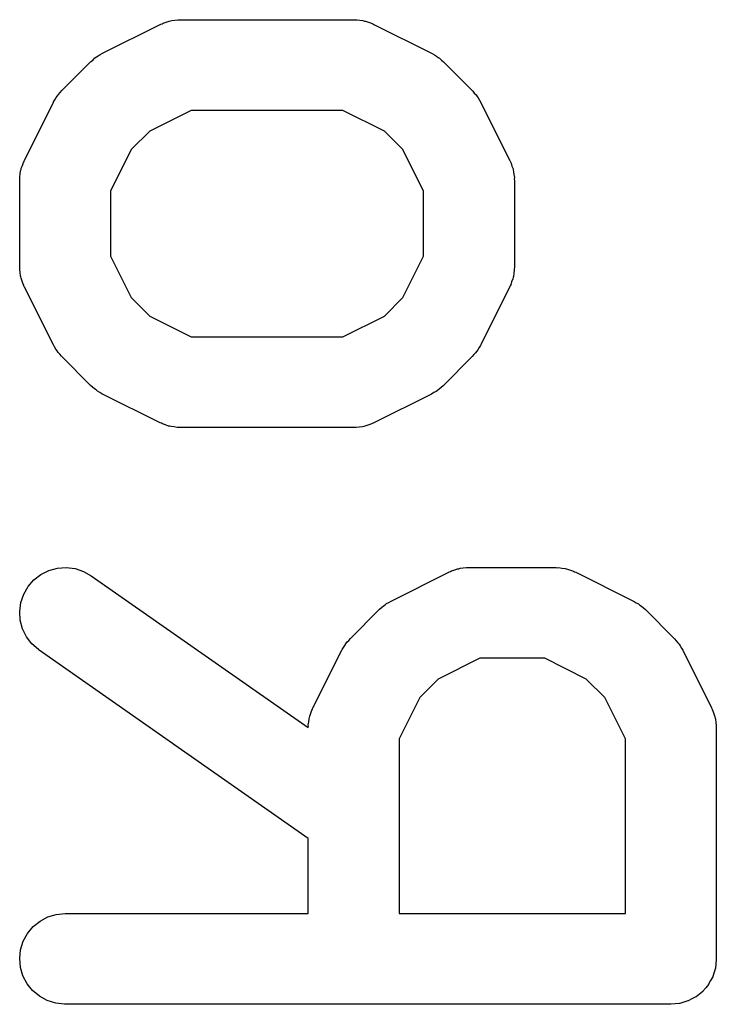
# Model space of a CAD drawing. Extents: x 3.332 to 3.967, y -2.44 to -1.803.
# Tile 2 of 10: x 3.332 to 3.377, y -2.2 to -2.136. Entities that reach past the tile are written whole.
import ezdxf

# ---------------------------------------------------------------- set-up
doc = ezdxf.new("R2010")
doc.units = 0
doc.header["$MEASUREMENT"] = 0
doc.layers.add('BLACK', color=7, linetype='CONTINUOUS')

msp = doc.modelspace()

# ---------------------------------------------------------------- linework, layer by layer
at = {"layer": 'BLACK', "linetype": 'CONTINUOUS'}
for p, q in [((3.34148, -2.13635), (3.34168, -2.13633)), ((3.34168, -2.13633), (3.34188, -2.1363)), ((3.34188, -2.1363), (3.34196, -2.1363)), ((3.34196, -2.1363), (3.34205, -2.1363)), ((3.34205, -2.1363), (3.3533, -2.1363)), ((3.3533, -2.1363), (3.35334, -2.1363)), ((3.35334, -2.1363), (3.35343, -2.13631)), ((3.35343, -2.13631), (3.35351, -2.1363)), ((3.35351, -2.1363), (3.35371, -2.13634)), ((3.35371, -2.13634), (3.35391, -2.13636)), ((3.33698, -2.13848), (3.34073, -2.13661)), ((3.34073, -2.13661), (3.34077, -2.13659)), ((3.34077, -2.13659), (3.34085, -2.13656)), ((3.34085, -2.13656), (3.34093, -2.13652)), ((3.34093, -2.13652), (3.34112, -2.13646)), ((3.34112, -2.13646), (3.34131, -2.13639)), ((3.34131, -2.13639), (3.34139, -2.13638)), ((3.34139, -2.13638), (3.34148, -2.13635)), ((3.35391, -2.13636), (3.354, -2.13639)), ((3.354, -2.13639), (3.35408, -2.1364)), ((3.35408, -2.1364), (3.35427, -2.13647)), ((3.35427, -2.13647), (3.35446, -2.13653)), ((3.35446, -2.13653), (3.35454, -2.13658)), ((3.35454, -2.13658), (3.35462, -2.13661)), ((3.35462, -2.13661), (3.35837, -2.13848)), ((3.33624, -2.13901), (3.33637, -2.1389)), ((3.33637, -2.1389), (3.33649, -2.13879)), ((3.33649, -2.13879), (3.3366, -2.13872)), ((3.3366, -2.13872), (3.33669, -2.13865)), ((3.33669, -2.13865), (3.33684, -2.13857)), ((3.33684, -2.13857), (3.33698, -2.13848)), ((3.35837, -2.13848), (3.35841, -2.1385)), ((3.35841, -2.1385), (3.35855, -2.13859)), ((3.35855, -2.13859), (3.35869, -2.13867)), ((3.35869, -2.13867), (3.35879, -2.13875)), ((3.35879, -2.13875), (3.35889, -2.13881)), ((3.35889, -2.13881), (3.35901, -2.13893)), ((3.33434, -2.14091), (3.33621, -2.13904)), ((3.33621, -2.13904), (3.33624, -2.13901)), ((3.35901, -2.13893), (3.35914, -2.13904)), ((3.35914, -2.13904), (3.36101, -2.14091)), ((3.33389, -2.1415), (3.33397, -2.14136)), ((3.33397, -2.14136), (3.33405, -2.14126)), ((3.33405, -2.14126), (3.33412, -2.14116)), ((3.33412, -2.14116), (3.33423, -2.14104)), ((3.33423, -2.14104), (3.33434, -2.14091)), ((3.36101, -2.14091), (3.36104, -2.14094)), ((3.36104, -2.14094), (3.36114, -2.14107)), ((3.36114, -2.14107), (3.36126, -2.14119)), ((3.36126, -2.14119), (3.36132, -2.14129)), ((3.36132, -2.14129), (3.3614, -2.14139)), ((3.3614, -2.14139), (3.36148, -2.14154)), ((3.33191, -2.14543), (3.33379, -2.14168)), ((3.33379, -2.14168), (3.3338, -2.14164)), ((3.3338, -2.14164), (3.33389, -2.1415)), ((3.36148, -2.14154), (3.36156, -2.14168)), ((3.36156, -2.14168), (3.36344, -2.14543)), ((3.34275, -2.1422), (3.34005, -2.14355)), ((3.3526, -2.1422), (3.34275, -2.1422)), ((3.3553, -2.14355), (3.3526, -2.1422)), ((3.34005, -2.14355), (3.33885, -2.14475)), ((3.3565, -2.14475), (3.3553, -2.14355)), ((3.33885, -2.14475), (3.3375, -2.14744)), ((3.35785, -2.14744), (3.3565, -2.14475)), ((3.3317, -2.14596), (3.33178, -2.14578)), ((3.33178, -2.14578), (3.33184, -2.14558)), ((3.33184, -2.14558), (3.33188, -2.14551)), ((3.33188, -2.14551), (3.33191, -2.14543)), ((3.36344, -2.14543), (3.36346, -2.14546)), ((3.36346, -2.14546), (3.36349, -2.14555)), ((3.36349, -2.14555), (3.36353, -2.14562)), ((3.36353, -2.14562), (3.36359, -2.14582)), ((3.36359, -2.14582), (3.36366, -2.146)), ((3.33161, -2.14653), (3.33164, -2.14633)), ((3.33161, -2.14662), (3.33161, -2.14653)), ((3.33164, -2.14633), (3.33166, -2.14613)), ((3.33166, -2.14613), (3.33169, -2.14605)), ((3.33169, -2.14605), (3.3317, -2.14596)), ((3.36366, -2.146), (3.36367, -2.14609)), ((3.36367, -2.14609), (3.3637, -2.14617)), ((3.3637, -2.14617), (3.36371, -2.14637)), ((3.36371, -2.14637), (3.36375, -2.14657)), ((3.36375, -2.14657), (3.36374, -2.14666)), ((3.3316, -2.14671), (3.33161, -2.14662)), ((3.3316, -2.14675), (3.3316, -2.14671)), ((3.3316, -2.15237), (3.3316, -2.14675)), ((3.36374, -2.14666), (3.36375, -2.14675)), ((3.36375, -2.14675), (3.36375, -2.15237)), ((3.3375, -2.14744), (3.3375, -2.15167)), ((3.35785, -2.15167), (3.35785, -2.14744)), ((3.3375, -2.15167), (3.33885, -2.15437)), ((3.3565, -2.15437), (3.35785, -2.15167)), ((3.33161, -2.15246), (3.3316, -2.15237)), ((3.3316, -2.15254), (3.33161, -2.15246)), ((3.33164, -2.15274), (3.3316, -2.15254)), ((3.33166, -2.15295), (3.33164, -2.15274)), ((3.33168, -2.15303), (3.33166, -2.15295)), ((3.36369, -2.15299), (3.36366, -2.15307)), ((3.36371, -2.15279), (3.36369, -2.15299)), ((3.36374, -2.15259), (3.36371, -2.15279)), ((3.36375, -2.15241), (3.36374, -2.1525)), ((3.36374, -2.1525), (3.36374, -2.15259)), ((3.36375, -2.15237), (3.36375, -2.15241)), ((3.33169, -2.15311), (3.33168, -2.15303)), ((3.33176, -2.1533), (3.33169, -2.15311)), ((3.33182, -2.1535), (3.33176, -2.1533)), ((3.33186, -2.15357), (3.33182, -2.1535)), ((3.33189, -2.15366), (3.33186, -2.15357)), ((3.36347, -2.15361), (3.36344, -2.15369)), ((3.36351, -2.15353), (3.36347, -2.15361)), ((3.36357, -2.15334), (3.36351, -2.15353)), ((3.36365, -2.15315), (3.36357, -2.15334)), ((3.36366, -2.15307), (3.36365, -2.15315)), ((3.33191, -2.15369), (3.33189, -2.15366)), ((3.33379, -2.15744), (3.33191, -2.15369)), ((3.36344, -2.15369), (3.36156, -2.15744)), ((3.33885, -2.15437), (3.34005, -2.15557)), ((3.3553, -2.15557), (3.3565, -2.15437)), ((3.34005, -2.15557), (3.34275, -2.15692)), ((3.3526, -2.15692), (3.3553, -2.15557)), ((3.33387, -2.15758), (3.33379, -2.15744)), ((3.34275, -2.15692), (3.3526, -2.15692)), ((3.36156, -2.15744), (3.36155, -2.15748)), ((3.33395, -2.15773), (3.33387, -2.15758)), ((3.33403, -2.15783), (3.33395, -2.15773)), ((3.33409, -2.15793), (3.33403, -2.15783)), ((3.33421, -2.15805), (3.33409, -2.15793)), ((3.33431, -2.15818), (3.33421, -2.15805)), ((3.36112, -2.15808), (3.36101, -2.15821)), ((3.36123, -2.15796), (3.36112, -2.15808)), ((3.3613, -2.15786), (3.36123, -2.15796)), ((3.36138, -2.15776), (3.3613, -2.15786)), ((3.36146, -2.15762), (3.36138, -2.15776)), ((3.36155, -2.15748), (3.36146, -2.15762)), ((3.33434, -2.15821), (3.33431, -2.15818)), ((3.33621, -2.16008), (3.33434, -2.15821)), ((3.36101, -2.15821), (3.35914, -2.16008)), ((3.33634, -2.16019), (3.33621, -2.16008)), ((3.33646, -2.1603), (3.33634, -2.16019)), ((3.33656, -2.16037), (3.33646, -2.1603)), ((3.33666, -2.16045), (3.33656, -2.16037)), ((3.3368, -2.16053), (3.33666, -2.16045)), ((3.33694, -2.16062), (3.3368, -2.16053)), ((3.33698, -2.16064), (3.33694, -2.16062)), ((3.34073, -2.16251), (3.33698, -2.16064)), ((3.35837, -2.16064), (3.35462, -2.16251)), ((3.35851, -2.16055), (3.35837, -2.16064)), ((3.35866, -2.16047), (3.35851, -2.16055)), ((3.35875, -2.1604), (3.35866, -2.16047)), ((3.35886, -2.16033), (3.35875, -2.1604)), ((3.35898, -2.16022), (3.35886, -2.16033)), ((3.35911, -2.16011), (3.35898, -2.16022)), ((3.35914, -2.16008), (3.35911, -2.16011)), ((3.34081, -2.16254), (3.34073, -2.16251)), ((3.34089, -2.16258), (3.34081, -2.16254)), ((3.34108, -2.16265), (3.34089, -2.16258)), ((3.3545, -2.16256), (3.35442, -2.1626)), ((3.35458, -2.16253), (3.3545, -2.16256)), ((3.35462, -2.16251), (3.35458, -2.16253)), ((3.34127, -2.16272), (3.34108, -2.16265)), ((3.34135, -2.16273), (3.34127, -2.16272)), ((3.34144, -2.16276), (3.34135, -2.16273)), ((3.34164, -2.16278), (3.34144, -2.16276)), ((3.34184, -2.16282), (3.34164, -2.16278)), ((3.34192, -2.16281), (3.34184, -2.16282)), ((3.34201, -2.16282), (3.34192, -2.16281)), ((3.34205, -2.16282), (3.34201, -2.16282)), ((3.3533, -2.16282), (3.34205, -2.16282)), ((3.35339, -2.16281), (3.3533, -2.16282)), ((3.35347, -2.16282), (3.35339, -2.16281)), ((3.35367, -2.16279), (3.35347, -2.16282)), ((3.35387, -2.16277), (3.35367, -2.16279)), ((3.35396, -2.16274), (3.35387, -2.16277)), ((3.35404, -2.16273), (3.35396, -2.16274)), ((3.35423, -2.16266), (3.35404, -2.16273)), ((3.35442, -2.1626), (3.35423, -2.16266)), ((3.33298, -2.17237), (3.33349, -2.17211)), ((3.33349, -2.17211), (3.33405, -2.17196)), ((3.33405, -2.17196), (3.33462, -2.17192)), ((3.33462, -2.17192), (3.3352, -2.17199)), ((3.3352, -2.17199), (3.33574, -2.17217)), ((3.33574, -2.17217), (3.33625, -2.17245)), ((3.35952, -2.17221), (3.3596, -2.17218)), ((3.3596, -2.17218), (3.35967, -2.17214)), ((3.35967, -2.17214), (3.35987, -2.17208)), ((3.35987, -2.17208), (3.36006, -2.17201)), ((3.36006, -2.17201), (3.36014, -2.172)), ((3.36014, -2.172), (3.36023, -2.17197)), ((3.36023, -2.17197), (3.36043, -2.17195)), ((3.36043, -2.17195), (3.36063, -2.17192)), ((3.36063, -2.17192), (3.36071, -2.17192)), ((3.36071, -2.17192), (3.3608, -2.17192)), ((3.3608, -2.17192), (3.36642, -2.17192)), ((3.36642, -2.17192), (3.36646, -2.17192)), ((3.36646, -2.17192), (3.36655, -2.17193)), ((3.36655, -2.17193), (3.36664, -2.17192)), ((3.36664, -2.17192), (3.36684, -2.17196)), ((3.36684, -2.17196), (3.36704, -2.17198)), ((3.36704, -2.17198), (3.36712, -2.17201)), ((3.36712, -2.17201), (3.36721, -2.17202)), ((3.36721, -2.17202), (3.36739, -2.17209)), ((3.36739, -2.17209), (3.36759, -2.17215)), ((3.36759, -2.17215), (3.36766, -2.1722)), ((3.33214, -2.17316), (3.33252, -2.17272)), ((3.33252, -2.17272), (3.33298, -2.17237)), ((3.33625, -2.17245), (3.35035, -2.18232)), ((3.35573, -2.1741), (3.35948, -2.17223)), ((3.35948, -2.17223), (3.35952, -2.17221)), ((3.36766, -2.1722), (3.36774, -2.17223)), ((3.36774, -2.17223), (3.37149, -2.1741)), ((3.33186, -2.17366), (3.33214, -2.17316)), ((3.33167, -2.1742), (3.33186, -2.17366)), ((3.35559, -2.17419), (3.35573, -2.1741)), ((3.37149, -2.1741), (3.37153, -2.17412)), ((3.3316, -2.17478), (3.33167, -2.1742)), ((3.35309, -2.17653), (3.35496, -2.17466)), ((3.35496, -2.17466), (3.35499, -2.17463)), ((3.35499, -2.17463), (3.35512, -2.17452)), ((3.35512, -2.17452), (3.35524, -2.17441)), ((3.35524, -2.17441), (3.35534, -2.17434)), ((3.35534, -2.17434), (3.35544, -2.17427)), ((3.35544, -2.17427), (3.35559, -2.17419)), ((3.37153, -2.17412), (3.37167, -2.17421)), ((3.37167, -2.17421), (3.37181, -2.17429)), ((3.37181, -2.17429), (3.37191, -2.17437)), ((3.37191, -2.17437), (3.37201, -2.17443)), ((3.37201, -2.17443), (3.37213, -2.17455)), ((3.37213, -2.17455), (3.37226, -2.17466)), ((3.37226, -2.17466), (3.37414, -2.17653)), ((3.33164, -2.17535), (3.3316, -2.17478)), ((3.33179, -2.17591), (3.33164, -2.17535)), ((3.33204, -2.17643), (3.33179, -2.17591)), ((3.33239, -2.17688), (3.33204, -2.17643)), ((3.35287, -2.17678), (3.35298, -2.17666)), ((3.35298, -2.17666), (3.35309, -2.17653)), ((3.37414, -2.17653), (3.37416, -2.17656)), ((3.37416, -2.17656), (3.37427, -2.17669)), ((3.33283, -2.17726), (3.33239, -2.17688)), ((3.33286, -2.17729), (3.33283, -2.17726)), ((3.35035, -2.18953), (3.33286, -2.17729)), ((3.35066, -2.18105), (3.35253, -2.1773)), ((3.35253, -2.1773), (3.35255, -2.17726)), ((3.35255, -2.17726), (3.35264, -2.17712)), ((3.35264, -2.17712), (3.35272, -2.17698)), ((3.35272, -2.17698), (3.3528, -2.17688)), ((3.3528, -2.17688), (3.35287, -2.17678)), ((3.37427, -2.17669), (3.37438, -2.17681)), ((3.37438, -2.17681), (3.37445, -2.17691)), ((3.37445, -2.17691), (3.37452, -2.17701)), ((3.37452, -2.17701), (3.3746, -2.17716)), ((3.3746, -2.17716), (3.37469, -2.1773)), ((3.37469, -2.1773), (3.37656, -2.18105)), ((3.3615, -2.17782), (3.3588, -2.17917)), ((3.36573, -2.17782), (3.3615, -2.17782)), ((3.36842, -2.17917), (3.36573, -2.17782)), ((3.3588, -2.17917), (3.3576, -2.18037)), ((3.36962, -2.18037), (3.36842, -2.17917)), ((3.3576, -2.18037), (3.35625, -2.18306)), ((3.37097, -2.18306), (3.36962, -2.18037)), ((3.35059, -2.1812), (3.35063, -2.18113)), ((3.35063, -2.18113), (3.35066, -2.18105)), ((3.37656, -2.18105), (3.37658, -2.18108)), ((3.37658, -2.18108), (3.37661, -2.18117)), ((3.35039, -2.18195), (3.35041, -2.18175)), ((3.35041, -2.18175), (3.35044, -2.18167)), ((3.35044, -2.18167), (3.35045, -2.18159)), ((3.35045, -2.18159), (3.35052, -2.1814)), ((3.35052, -2.1814), (3.35059, -2.1812)), ((3.37661, -2.18117), (3.37665, -2.18124)), ((3.37665, -2.18124), (3.37671, -2.18144)), ((3.37671, -2.18144), (3.37678, -2.18163)), ((3.37678, -2.18163), (3.37679, -2.18171)), ((3.37679, -2.18171), (3.37682, -2.18179)), ((3.37682, -2.18179), (3.37684, -2.182)), ((3.35035, -2.18215), (3.35039, -2.18195)), ((3.35036, -2.18224), (3.35035, -2.18215)), ((3.35035, -2.18232), (3.35036, -2.18224)), ((3.37684, -2.182), (3.37687, -2.18219)), ((3.37687, -2.18219), (3.37687, -2.18228)), ((3.37687, -2.18228), (3.37687, -2.18237)), ((3.37687, -2.18237), (3.37687, -2.19737)), ((3.35625, -2.18306), (3.35625, -2.19441)), ((3.37097, -2.19441), (3.37097, -2.18306)), ((3.35035, -2.19441), (3.35035, -2.18953)), ((3.33343, -2.19464), (3.33398, -2.19447)), ((3.33398, -2.19447), (3.33455, -2.19441)), ((3.33455, -2.19441), (3.35035, -2.19441)), ((3.35625, -2.19441), (3.37097, -2.19441)), ((3.33247, -2.19527), (3.33292, -2.19491)), ((3.33292, -2.19491), (3.33343, -2.19464)), ((3.33183, -2.19622), (3.3321, -2.19571)), ((3.3321, -2.19571), (3.33247, -2.19527)), ((3.33166, -2.19677), (3.33183, -2.19622)), ((3.3316, -2.19735), (3.33166, -2.19677)), ((3.33165, -2.19792), (3.3316, -2.19735)), ((3.37684, -2.19768), (3.37681, -2.19796)), ((3.37687, -2.19741), (3.37684, -2.19768)), ((3.37687, -2.19737), (3.37687, -2.19739)), ((3.37687, -2.19739), (3.37687, -2.19739)), ((3.37687, -2.19739), (3.37687, -2.19739)), ((3.37687, -2.19739), (3.37687, -2.19741)), ((3.33181, -2.19847), (3.33165, -2.19792)), ((3.37673, -2.19824), (3.37664, -2.19851)), ((3.37681, -2.19798), (3.37673, -2.19824)), ((3.37681, -2.19796), (3.37681, -2.19797)), ((3.37681, -2.19797), (3.37681, -2.19798)), ((3.33208, -2.19898), (3.33181, -2.19847)), ((3.33244, -2.19943), (3.33208, -2.19898)), ((3.37636, -2.19903), (3.37618, -2.19925)), ((3.37637, -2.19902), (3.37636, -2.19902)), ((3.37636, -2.19902), (3.37636, -2.19903)), ((3.3765, -2.19877), (3.37637, -2.19902)), ((3.37664, -2.19853), (3.3765, -2.19877)), ((3.37664, -2.19851), (3.37664, -2.19852)), ((3.37664, -2.19852), (3.37664, -2.19853)), ((3.33288, -2.1998), (3.33244, -2.19943)), ((3.37577, -2.19965), (3.37556, -2.19983)), ((3.37599, -2.19948), (3.37577, -2.19965)), ((3.376, -2.19946), (3.37599, -2.19947)), ((3.37599, -2.19947), (3.37599, -2.19948)), ((3.37618, -2.19925), (3.376, -2.19946)), ((3.33339, -2.20008), (3.33288, -2.1998)), ((3.33394, -2.20025), (3.33339, -2.20008)), ((3.33451, -2.20032), (3.33394, -2.20025)), ((3.33455, -2.20032), (3.33451, -2.20032)), ((3.37392, -2.20032), (3.33455, -2.20032)), ((3.3742, -2.20029), (3.37392, -2.20032)), ((3.37448, -2.20027), (3.3742, -2.20029)), ((3.37449, -2.20026), (3.37448, -2.20027)), ((3.3745, -2.20026), (3.37449, -2.20026)), ((3.37476, -2.20018), (3.3745, -2.20026)), ((3.37503, -2.2001), (3.37476, -2.20018)), ((3.37504, -2.2001), (3.37503, -2.2001)), ((3.37505, -2.2001), (3.37504, -2.2001)), ((3.37529, -2.19997), (3.37505, -2.2001)), ((3.37554, -2.19984), (3.37529, -2.19997)), ((3.37555, -2.19983), (3.37554, -2.19984)), ((3.37556, -2.19983), (3.37555, -2.19983))]:
    msp.add_line(p, q, dxfattribs=at)

doc.saveas('drawing.dxf')
